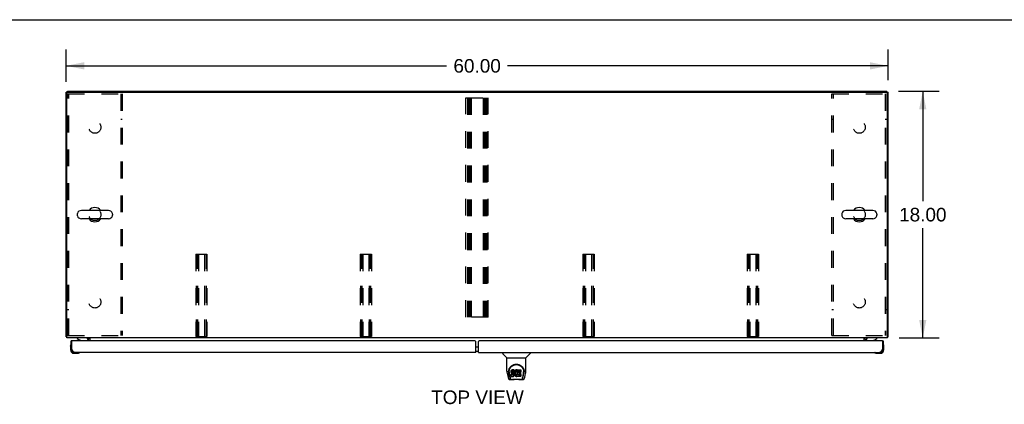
# Model space of a CAD drawing. Header units: inches. Extents: x 0 to 224, y 0 to 145.
# Tile 9 of 12: x 40 to 112, y 117 to 145. Entities that reach past the tile are written whole.
import ezdxf

# ---------------------------------------------------------------- set-up
doc = ezdxf.new("R2010")
doc.units = ezdxf.units.IN
doc.header["$LTSCALE"] = 12.342
doc.header["$MEASUREMENT"] = 0
doc.linetypes.add('HIDDEN', pattern=[0.2, 0.1, -0.1])
doc.layers.get('0').update_dxf_attribs({"linetype": 'CONTINUOUS'})
for name, color, linetype in [('02___PRT_ALL_AXES', 7, 'CONTINUOUS'), ('DEFAULT_2', 8, 'HIDDEN'), ('DIMENSIONS', 7, 'CONTINUOUS')]:
    doc.layers.add(name, color=color, linetype=linetype)
doc.styles.get("Standard").update_dxf_attribs({"font": 'arial.ttf'})
doc.dimstyles.new('DIMSTYLE_1', dxfattribs={"dimtxt": 0.99, "dimasz": 1.32, "dimexe": 0.09, "dimexo": 0.07, "dimgap": 0.0375, "dimtad": 0, "dimtih": 1, "dimtoh": 1, "dimzin": 4, "dimdsep": 46, "dimtxsty": 'Standard', "dimblk": '_FILLED', "dimblk1": '_FILLED', "dimblk2": '_FILLED', "dimcen": 0.09, "dimazin": 1, "dimtfac": 1, "dimtdec": 3, "dimtofl": 0, "dimtmove": 0, "dimatfit": 3, "dimldrblk": '_FILLED', "dimfxl": 1, "dimtolj": 1, "dimtzin": 4, "dimarcsym": 0})

# ---------------------------------------------------------------- blocks, each defined once
blk = doc.blocks.new('_FILLED')
at = {"color": 0, "linetype": 'ByBlock'}
blk.add_solid([(0, 0), (-1, 0.2), (-1, -0.2)], dxfattribs=at)
blk = doc.blocks.new('*D1')
at = {"layer": 'DIMENSIONS', "color": 2, "linetype": 'Continuous'}
for p, q in [((43.722, 140.671), (43.722, 143.021)), ((103.722, 140.785), (103.722, 143.021)), ((43.722, 141.833), (71.497, 141.833)), ((103.722, 141.833), (75.947, 141.833))]:
    blk.add_line(p, q, dxfattribs=at)
at = {"layer": 'DIMENSIONS', "color": 2, "linetype": 'Continuous', "xscale": 1.32, "yscale": 1.32, "zscale": 1.32, "rotation": 180}
blk.add_blockref('_FILLED', (43.722, 141.833), dxfattribs=at)
at = {"layer": 'DIMENSIONS', "color": 2, "linetype": 'Continuous', "xscale": 1.32, "yscale": 1.32, "zscale": 1.32}
blk.add_blockref('_FILLED', (103.722, 141.833), dxfattribs=at)
at = {"layer": 'DIMENSIONS', "color": 2, "linetype": 'Continuous', "insert": (73.722, 142.328), "char_height": 0.99, "width": 3.45948, "attachment_point": 2, "line_spacing_factor": 0.9}
blk.add_mtext('60.00', dxfattribs=at)
blk = doc.blocks.new('*D10')
at = {"layer": 'DIMENSIONS', "color": 2, "linetype": 'Continuous'}
for p, q in [((104.48, 139.976), (107.438, 139.976)), ((106.25, 139.976), (106.25, 131.966)), ((106.25, 121.976), (106.25, 129.986)), ((104.534, 121.976), (107.438, 121.976))]:
    blk.add_line(p, q, dxfattribs=at)
at = {"layer": 'DIMENSIONS', "color": 2, "linetype": 'Continuous', "xscale": 1.32, "yscale": 1.32, "zscale": 1.32}
for p, rotation in [((106.25, 139.976), 90), ((106.25, 121.976), 270)]:
    blk.add_blockref('_FILLED', p, dxfattribs=dict(at, rotation=rotation))
at = {"layer": 'DIMENSIONS', "color": 2, "linetype": 'Continuous', "insert": (106.25, 131.471), "char_height": 0.99, "width": 3.45948, "attachment_point": 2, "line_spacing_factor": 0.9}
blk.add_mtext('18.00', dxfattribs=at)

msp = doc.modelspace()

# ---------------------------------------------------------------- linework, layer by layer
at = {"color": 7, "linetype": 'Continuous'}
for p, q in [((0, 145.2), (224.4, 145.2)), ((43.826, 139.924), (43.722, 139.924)), ((43.826, 139.976), (43.826, 139.923)), ((43.826, 139.976), (103.618, 139.976)), ((103.618, 139.923), (103.618, 139.976)), ((103.618, 139.924), (103.722, 139.924)), ((44.539, 131.019), (44.539, 130.932)), ((46.814, 131.282), (44.839, 131.282)), ((47.114, 131.019), (47.114, 130.932)), ((100.331, 131.019), (100.331, 130.932)), ((102.606, 131.282), (100.631, 131.282)), ((102.906, 131.019), (102.906, 130.932)), ((46.814, 130.67), (44.839, 130.67)), ((102.606, 130.67), (100.631, 130.67)), ((43.774, 122.08), (43.722, 122.08)), ((44.084, 121.513), (44.082, 121.506)), ((44.159, 121.772), (44.097, 121.772)), ((44.539, 121.976), (44.539, 121.937)), ((44.539, 121.937), (44.777, 121.799)), ((45.326, 121.772), (45.326, 121.819)), ((45.364, 121.975), (45.329, 121.94)), ((102.118, 121.772), (102.118, 121.819)), ((102.667, 121.799), (102.905, 121.937)), ((102.905, 121.976), (102.905, 121.937)), ((103.286, 121.772), (103.347, 121.772)), ((103.361, 121.51), (103.361, 121.511)), ((103.362, 121.506), (103.361, 121.51)), ((103.67, 122.08), (103.722, 122.08)), ((44.037, 121.377), (44.04, 121.415)), ((44.037, 121.377), (44.037, 121.121)), ((44.097, 121.164), (44.097, 121.121)), ((44.097, 121.164), (44.139, 121.164)), ((44.3, 120.858), (44.557, 120.858)), ((44.594, 120.861), (44.557, 120.858)), ((44.685, 120.903), (44.689, 120.904)), ((44.689, 120.904), (44.69, 120.904)), ((73.628, 121.342), (73.816, 121.342)), ((73.628, 121.022), (73.816, 121.022)), ((75.584, 120.918), (75.584, 120.855)), ((75.893, 120.53), (75.595, 120.827)), ((77.282, 120.53), (77.58, 120.827)), ((77.591, 120.918), (77.591, 120.855)), ((102.752, 120.904), (102.759, 120.903)), ((102.85, 120.861), (102.888, 120.858)), ((102.888, 120.858), (103.144, 120.858)), ((103.101, 120.918), (103.144, 120.918)), ((103.347, 121.164), (103.306, 121.164)), ((103.407, 121.377), (103.404, 121.415)), ((103.407, 121.121), (103.407, 121.377)), ((75.898, 120.524), (77.276, 120.524)), ((75.898, 119.552), (75.898, 120.524)), ((77.276, 119.553), (77.276, 120.524)), ((75.914, 119.409), (75.979, 119.104)), ((76.024, 119.583), (76.023, 119.52)), ((76.086, 119.132), (76.033, 119.402)), ((76.061, 119.51), (76.061, 119.487)), ((76.07, 119.389), (76.127, 119.096)), ((76.203, 119.556), (76.201, 119.532)), ((76.201, 119.465), (76.201, 119.532)), ((76.203, 119.489), (76.201, 119.465)), ((76.201, 119.465), (76.202, 119.441)), ((76.202, 119.441), (76.206, 119.418)), ((76.208, 119.579), (76.203, 119.556)), ((76.203, 119.489), (76.203, 119.556)), ((76.208, 119.512), (76.203, 119.489)), ((76.204, 119.179), (76.204, 119.321)), ((76.206, 119.418), (76.214, 119.395)), ((76.218, 119.602), (76.208, 119.579)), ((76.208, 119.512), (76.208, 119.579)), ((76.218, 119.535), (76.208, 119.512)), ((76.268, 119.326), (76.208, 119.325)), ((76.208, 119.259), (76.208, 119.325)), ((76.214, 119.395), (76.227, 119.375)), ((76.231, 119.621), (76.218, 119.602)), ((76.218, 119.535), (76.218, 119.602)), ((76.231, 119.554), (76.218, 119.535)), ((76.227, 119.375), (76.244, 119.358)), ((76.24, 119.629), (76.231, 119.621)), ((76.231, 119.554), (76.231, 119.621)), ((76.24, 119.562), (76.231, 119.554)), ((76.249, 119.636), (76.24, 119.629)), ((76.24, 119.562), (76.24, 119.629)), ((76.249, 119.569), (76.24, 119.562)), ((76.244, 119.358), (76.263, 119.345)), ((76.271, 119.645), (76.249, 119.636)), ((76.249, 119.569), (76.249, 119.636)), ((76.271, 119.579), (76.249, 119.569)), ((76.263, 119.345), (76.275, 119.341)), ((76.328, 119.326), (76.268, 119.326)), ((76.268, 119.259), (76.268, 119.326)), ((76.294, 119.653), (76.271, 119.645)), ((76.271, 119.579), (76.271, 119.645)), ((76.294, 119.586), (76.271, 119.579)), ((76.272, 119.453), (76.273, 119.468)), ((76.273, 119.446), (76.272, 119.453)), ((76.273, 119.468), (76.275, 119.483)), ((76.273, 119.446), (76.273, 119.468)), ((76.275, 119.439), (76.273, 119.446)), ((76.275, 119.483), (76.278, 119.49)), ((76.275, 119.439), (76.275, 119.483)), ((76.28, 119.433), (76.275, 119.439)), ((76.275, 119.341), (76.286, 119.339)), ((76.278, 119.49), (76.284, 119.495)), ((76.28, 119.433), (76.28, 119.492)), ((76.286, 119.428), (76.28, 119.433)), ((76.284, 119.495), (76.298, 119.499)), ((76.3, 119.491), (76.286, 119.495)), ((76.286, 119.495), (76.286, 119.495)), ((76.286, 119.428), (76.286, 119.495)), ((76.3, 119.424), (76.286, 119.428)), ((76.286, 119.339), (76.334, 119.338)), ((76.434, 119.653), (76.294, 119.653)), ((76.294, 119.586), (76.294, 119.653)), ((76.434, 119.586), (76.294, 119.586)), ((76.298, 119.499), (76.313, 119.501)), ((76.325, 119.492), (76.3, 119.491)), ((76.3, 119.424), (76.3, 119.491)), ((76.325, 119.425), (76.3, 119.424)), ((76.313, 119.501), (76.426, 119.501)), ((76.348, 119.491), (76.325, 119.492)), ((76.325, 119.425), (76.325, 119.492)), ((76.348, 119.424), (76.325, 119.425)), ((76.344, 119.327), (76.328, 119.326)), ((76.328, 119.259), (76.328, 119.326)), ((76.334, 119.338), (76.341, 119.337)), ((76.341, 119.337), (76.348, 119.335)), ((76.35, 119.331), (76.344, 119.327)), ((76.344, 119.261), (76.344, 119.327)), ((76.372, 119.486), (76.348, 119.491)), ((76.348, 119.424), (76.348, 119.491)), ((76.372, 119.419), (76.348, 119.424)), ((76.348, 119.335), (76.354, 119.331)), ((76.352, 119.332), (76.35, 119.331)), ((76.35, 119.264), (76.35, 119.331)), ((76.354, 119.331), (76.359, 119.325)), ((76.356, 119.269), (76.356, 119.329)), ((76.359, 119.325), (76.366, 119.311)), ((76.365, 119.281), (76.365, 119.313)), ((76.366, 119.311), (76.368, 119.296)), ((76.367, 119.288), (76.367, 119.301)), ((76.368, 119.296), (76.367, 119.288)), ((76.383, 119.481), (76.372, 119.486)), ((76.372, 119.419), (76.372, 119.486)), ((76.383, 119.414), (76.372, 119.419)), ((76.393, 119.474), (76.383, 119.481)), ((76.383, 119.414), (76.383, 119.481)), ((76.393, 119.407), (76.383, 119.414)), ((76.41, 119.457), (76.393, 119.474)), ((76.393, 119.407), (76.393, 119.474)), ((76.41, 119.39), (76.393, 119.407)), ((76.423, 119.437), (76.41, 119.457)), ((76.41, 119.39), (76.41, 119.457)), ((76.423, 119.37), (76.41, 119.39)), ((76.432, 119.415), (76.423, 119.437)), ((76.423, 119.37), (76.423, 119.437)), ((76.432, 119.348), (76.423, 119.37)), ((76.426, 119.501), (76.432, 119.501)), ((76.432, 119.501), (76.434, 119.506)), ((76.434, 119.411), (76.432, 119.415)), ((76.432, 119.348), (76.432, 119.415)), ((76.439, 119.325), (76.432, 119.348)), ((76.436, 119.61), (76.434, 119.653)), ((76.434, 119.586), (76.434, 119.653)), ((76.436, 119.543), (76.434, 119.586)), ((76.434, 119.506), (76.435, 119.519)), ((76.438, 119.489), (76.434, 119.444)), ((76.434, 119.378), (76.434, 119.444)), ((76.438, 119.422), (76.434, 119.378)), ((76.434, 119.378), (76.434, 119.355)), ((76.434, 119.355), (76.438, 119.333)), ((76.435, 119.519), (76.436, 119.543)), ((76.436, 119.543), (76.436, 119.61)), ((76.442, 119.511), (76.438, 119.489)), ((76.438, 119.422), (76.438, 119.489)), ((76.442, 119.444), (76.438, 119.422)), ((76.438, 119.333), (76.442, 119.311)), ((76.441, 119.301), (76.439, 119.325)), ((76.44, 119.277), (76.441, 119.301)), ((76.441, 119.301), (76.441, 119.316)), ((76.448, 119.532), (76.442, 119.511)), ((76.442, 119.444), (76.442, 119.511)), ((76.448, 119.465), (76.442, 119.444)), ((76.442, 119.311), (76.449, 119.29)), ((76.457, 119.553), (76.448, 119.532)), ((76.448, 119.465), (76.448, 119.532)), ((76.457, 119.486), (76.448, 119.465)), ((76.468, 119.572), (76.457, 119.553)), ((76.457, 119.486), (76.457, 119.553)), ((76.468, 119.505), (76.457, 119.486)), ((76.481, 119.59), (76.468, 119.572)), ((76.468, 119.505), (76.468, 119.572)), ((76.481, 119.524), (76.468, 119.505)), ((76.495, 119.607), (76.481, 119.59)), ((76.481, 119.524), (76.481, 119.59)), ((76.495, 119.54), (76.481, 119.524)), ((76.512, 119.622), (76.495, 119.607)), ((76.495, 119.54), (76.495, 119.607)), ((76.512, 119.556), (76.495, 119.54)), ((76.504, 119.393), (76.503, 119.366)), ((76.503, 119.366), (76.504, 119.353)), ((76.507, 119.42), (76.504, 119.393)), ((76.504, 119.353), (76.504, 119.393)), ((76.504, 119.353), (76.507, 119.34)), ((76.506, 119.413), (76.507, 119.407)), ((76.511, 119.433), (76.507, 119.42)), ((76.507, 119.407), (76.518, 119.382)), ((76.507, 119.34), (76.507, 119.407)), ((76.507, 119.34), (76.518, 119.315)), ((76.516, 119.444), (76.511, 119.433)), ((76.53, 119.635), (76.512, 119.622)), ((76.512, 119.556), (76.512, 119.622)), ((76.53, 119.569), (76.512, 119.556)), ((76.531, 119.468), (76.516, 119.444)), ((76.518, 119.382), (76.531, 119.359)), ((76.518, 119.315), (76.518, 119.382)), ((76.518, 119.315), (76.531, 119.292)), ((76.55, 119.644), (76.53, 119.635)), ((76.53, 119.569), (76.53, 119.635)), ((76.55, 119.577), (76.53, 119.569)), ((76.539, 119.478), (76.531, 119.468)), ((76.531, 119.359), (76.54, 119.349)), ((76.531, 119.292), (76.531, 119.359)), ((76.55, 119.485), (76.539, 119.478)), ((76.54, 119.349), (76.55, 119.34)), ((76.54, 119.282), (76.54, 119.349)), ((76.572, 119.649), (76.55, 119.644)), ((76.55, 119.577), (76.55, 119.644)), ((76.572, 119.582), (76.55, 119.577)), ((76.575, 119.496), (76.55, 119.485)), ((76.55, 119.34), (76.561, 119.333)), ((76.55, 119.273), (76.55, 119.34)), ((76.561, 119.333), (76.573, 119.328)), ((76.561, 119.266), (76.561, 119.333)), ((76.594, 119.651), (76.572, 119.649)), ((76.572, 119.582), (76.572, 119.649)), ((76.594, 119.584), (76.572, 119.582)), ((76.573, 119.328), (76.586, 119.326)), ((76.573, 119.261), (76.573, 119.328)), ((76.587, 119.499), (76.575, 119.496)), ((76.586, 119.326), (76.6, 119.325)), ((76.586, 119.259), (76.586, 119.326)), ((76.601, 119.499), (76.587, 119.499)), ((76.594, 119.651), (76.617, 119.651)), ((76.594, 119.584), (76.594, 119.651)), ((76.617, 119.584), (76.594, 119.584)), ((76.6, 119.325), (76.613, 119.327)), ((76.6, 119.258), (76.6, 119.325)), ((76.614, 119.496), (76.601, 119.499)), ((76.613, 119.327), (76.626, 119.331)), ((76.613, 119.26), (76.613, 119.327)), ((76.626, 119.491), (76.614, 119.496)), ((76.628, 119.649), (76.617, 119.651)), ((76.617, 119.584), (76.617, 119.651)), ((76.628, 119.582), (76.617, 119.584)), ((76.626, 119.331), (76.638, 119.337)), ((76.626, 119.264), (76.626, 119.331)), ((76.638, 119.646), (76.628, 119.649)), ((76.628, 119.582), (76.628, 119.649)), ((76.638, 119.579), (76.628, 119.582)), ((76.658, 119.562), (76.632, 119.494)), ((76.657, 119.634), (76.638, 119.646)), ((76.638, 119.579), (76.638, 119.646)), ((76.657, 119.567), (76.638, 119.579)), ((76.638, 119.337), (76.649, 119.344)), ((76.638, 119.27), (76.638, 119.337)), ((76.649, 119.344), (76.649, 119.277)), ((76.655, 119.343), (76.667, 119.326)), ((76.657, 119.634), (76.657, 119.567)), ((76.659, 119.63), (76.659, 119.563)), ((76.667, 119.651), (76.904, 119.651)), ((76.667, 119.259), (76.667, 119.651)), ((76.667, 119.584), (76.904, 119.584)), ((76.737, 119.496), (76.737, 119.429)), ((76.739, 119.338), (76.739, 119.26)), ((76.904, 119.501), (76.742, 119.501)), ((76.742, 119.491), (76.873, 119.491)), ((76.742, 119.424), (76.873, 119.424)), ((76.873, 119.342), (76.743, 119.342)), ((76.743, 119.322), (76.905, 119.322)), ((76.878, 119.486), (76.878, 119.347)), ((76.909, 119.646), (76.909, 119.505)), ((76.909, 119.318), (76.909, 119.179)), ((77.048, 119.096), (77.105, 119.386)), ((77.089, 119.132), (77.142, 119.402)), ((77.105, 119.386), (77.105, 119.39)), ((77.151, 119.583), (77.152, 119.52)), ((77.158, 119.497), (77.158, 119.497)), ((77.196, 119.104), (77.261, 119.409)), ((76.103, 118.949), (76.304, 118.949)), ((76.145, 119.028), (76.137, 119.028)), ((76.143, 119.032), (76.146, 119.022)), ((76.147, 119.022), (76.146, 119.022)), ((76.189, 118.949), (76.183, 118.949)), ((76.189, 118.949), (76.188, 118.949)), ((76.268, 119.259), (76.208, 119.259)), ((76.209, 119.174), (76.353, 119.174)), ((76.328, 119.259), (76.268, 119.259)), ((76.881, 118.937), (76.294, 118.937)), ((76.344, 119.261), (76.328, 119.259)), ((76.35, 119.264), (76.344, 119.261)), ((76.356, 119.269), (76.35, 119.264)), ((76.353, 119.174), (76.365, 119.176)), ((76.365, 119.281), (76.356, 119.269)), ((76.367, 119.288), (76.365, 119.281)), ((76.365, 119.176), (76.376, 119.18)), ((76.376, 119.18), (76.396, 119.194)), ((76.396, 119.194), (76.413, 119.211)), ((76.413, 119.211), (76.419, 119.221)), ((76.419, 119.221), (76.425, 119.231)), ((76.425, 119.231), (76.433, 119.254)), ((76.433, 119.254), (76.44, 119.277)), ((76.449, 119.29), (76.47, 119.251)), ((76.47, 119.251), (76.483, 119.233)), ((76.483, 119.233), (76.498, 119.216)), ((76.498, 119.216), (76.514, 119.201)), ((76.514, 119.201), (76.532, 119.187)), ((76.531, 119.292), (76.54, 119.282)), ((76.532, 119.187), (76.542, 119.182)), ((76.54, 119.282), (76.55, 119.273)), ((76.542, 119.182), (76.552, 119.178)), ((76.55, 119.273), (76.561, 119.266)), ((76.552, 119.178), (76.574, 119.173)), ((76.561, 119.266), (76.573, 119.261)), ((76.573, 119.261), (76.586, 119.259)), ((76.574, 119.173), (76.596, 119.17)), ((76.586, 119.259), (76.6, 119.258)), ((76.596, 119.17), (76.618, 119.173)), ((76.6, 119.258), (76.613, 119.26)), ((76.613, 119.26), (76.626, 119.264)), ((76.618, 119.173), (76.639, 119.18)), ((76.626, 119.264), (76.638, 119.27)), ((76.638, 119.27), (76.649, 119.277)), ((76.639, 119.18), (76.658, 119.192)), ((76.655, 119.276), (76.667, 119.259)), ((76.658, 119.192), (76.659, 119.192)), ((76.669, 119.192), (76.659, 119.192)), ((76.669, 119.179), (76.669, 119.192)), ((76.905, 119.174), (76.674, 119.174)), ((76.743, 119.256), (76.905, 119.256)), ((76.871, 118.949), (77.072, 118.949)), ((76.987, 118.949), (76.986, 118.949)), ((77.028, 119.022), (77.032, 119.032)), ((77.028, 119.022), (77.028, 119.022)), ((77.038, 119.028), (77.03, 119.028))]:
    msp.add_line(p, q, dxfattribs=at)
at = {"color": 3, "linetype": 'Continuous'}
for p, q in [((43.722, 122.08), (43.722, 139.924)), ((43.774, 121.976), (43.774, 139.861)), ((43.837, 139.924), (103.608, 139.924)), ((103.67, 121.976), (103.67, 139.861)), ((103.722, 122.08), (103.722, 139.924)), ((103.67, 121.976), (43.774, 121.976)), ((44.097, 121.164), (44.097, 121.772)), ((44.139, 121.164), (44.139, 121.752)), ((73.566, 121.772), (44.159, 121.772)), ((45.326, 121.936), (45.327, 121.937)), ((45.327, 121.937), (45.328, 121.938)), ((45.328, 121.938), (45.332, 121.944)), ((45.368, 121.772), (45.368, 121.833)), ((45.472, 121.772), (45.472, 121.976)), ((73.628, 120.918), (73.628, 121.709)), ((73.816, 120.918), (73.816, 121.709)), ((103.286, 121.772), (73.878, 121.772)), ((101.972, 121.772), (101.972, 121.976)), ((102.076, 121.872), (102.076, 121.772)), ((102.103, 121.957), (102.097, 121.962)), ((103.306, 121.752), (103.306, 121.164)), ((103.347, 121.772), (103.347, 121.164)), ((73.628, 120.918), (44.344, 120.918)), ((73.816, 120.918), (103.101, 120.918))]:
    msp.add_line(p, q, dxfattribs=at)
for points in [[(43.75, 122.065), (43.746, 122.066), (43.743, 122.067), (43.74, 122.068), (43.737, 122.068), (43.734, 122.069), (43.731, 122.07), (43.729, 122.071), (43.727, 122.072), (43.726, 122.073), (43.724, 122.074), (43.723, 122.076), (43.723, 122.077), (43.722, 122.078), (43.722, 122.08)], [(43.774, 122.06), (43.774, 122.06), (43.77, 122.061), (43.766, 122.062), (43.762, 122.063), (43.758, 122.064), (43.75, 122.065)], [(45.325, 121.935), (45.325, 121.935), (45.326, 121.936), (45.326, 121.936), (45.326, 121.936)], [(45.332, 121.944), (45.334, 121.946), (45.335, 121.948), (45.337, 121.951), (45.339, 121.953)], [(45.339, 121.953), (45.341, 121.955), (45.343, 121.958), (45.345, 121.96), (45.347, 121.962), (45.349, 121.965), (45.352, 121.967), (45.354, 121.969), (45.356, 121.971), (45.359, 121.972), (45.361, 121.974), (45.363, 121.975)], [(102.092, 121.967), (102.089, 121.969), (102.087, 121.971), (102.085, 121.972), (102.083, 121.974)], [(102.097, 121.962), (102.096, 121.964), (102.094, 121.966), (102.092, 121.967)], [(102.112, 121.95), (102.112, 121.95), (102.111, 121.95), (102.111, 121.95), (102.11, 121.951), (102.109, 121.951), (102.108, 121.952), (102.107, 121.953), (102.105, 121.954), (102.104, 121.955), (102.103, 121.957)], [(103.67, 122.06), (103.67, 122.06), (103.674, 122.061), (103.679, 122.062), (103.683, 122.063), (103.687, 122.064)], [(103.687, 122.064), (103.695, 122.065), (103.698, 122.066), (103.702, 122.067), (103.705, 122.068), (103.708, 122.068), (103.71, 122.069), (103.713, 122.07), (103.715, 122.071), (103.717, 122.072), (103.719, 122.073), (103.72, 122.074), (103.721, 122.076), (103.722, 122.077), (103.722, 122.078), (103.722, 122.08)], [(44.344, 120.918), (44.335, 120.918), (44.327, 120.92), (44.318, 120.922), (44.31, 120.926), (44.301, 120.931), (44.292, 120.936), (44.284, 120.943), (44.275, 120.951), (44.267, 120.959), (44.258, 120.969), (44.25, 120.979), (44.241, 120.99), (44.233, 121.002), (44.224, 121.014), (44.216, 121.027), (44.207, 121.041), (44.198, 121.055), (44.19, 121.07), (44.181, 121.085), (44.173, 121.1), (44.164, 121.116), (44.156, 121.132), (44.147, 121.148), (44.139, 121.164)], [(103.306, 121.164), (103.297, 121.148), (103.289, 121.132), (103.28, 121.116), (103.272, 121.1), (103.263, 121.085), (103.254, 121.07), (103.246, 121.055), (103.237, 121.041), (103.229, 121.027), (103.22, 121.014), (103.212, 121.002), (103.203, 120.99), (103.195, 120.979), (103.186, 120.969), (103.178, 120.959), (103.169, 120.951), (103.16, 120.943), (103.152, 120.936), (103.143, 120.931), (103.135, 120.926), (103.126, 120.922), (103.118, 120.92), (103.109, 120.918), (103.101, 120.918)]]:
    msp.add_lwpolyline(points, dxfattribs=at)
at = {"color": 7, "linetype": 'Continuous'}
for points in [[(103.361, 121.511), (103.361, 121.512), (103.361, 121.513)], [(44.69, 120.904), (44.692, 120.904), (44.692, 120.904)], [(76.017, 119.51), (76.019, 119.553), (76.027, 119.605), (76.038, 119.653), (76.054, 119.7), (76.072, 119.743), (76.094, 119.784), (76.118, 119.822), (76.145, 119.858), (76.175, 119.891), (76.207, 119.922), (76.241, 119.951), (76.278, 119.977), (76.317, 120), (76.358, 120.02), (76.401, 120.036), (76.445, 120.05), (76.491, 120.06), (76.538, 120.066), (76.586, 120.068), (76.633, 120.066), (76.68, 120.06), (76.726, 120.051), (76.77, 120.038), (76.813, 120.021), (76.855, 120.002), (76.894, 119.979), (76.93, 119.953), (76.965, 119.925), (76.997, 119.894), (77.027, 119.861), (77.054, 119.825), (77.079, 119.787), (77.101, 119.747), (77.12, 119.704), (77.135, 119.658), (77.147, 119.609), (77.155, 119.558), (77.158, 119.51)], [(76.348, 119.98), (76.364, 119.987), (76.38, 119.994), (76.396, 120.001), (76.411, 120.007), (76.427, 120.012), (76.443, 120.017), (76.459, 120.021), (76.475, 120.025), (76.491, 120.028), (76.507, 120.031), (76.523, 120.033), (76.539, 120.035), (76.555, 120.036), (76.571, 120.037), (76.587, 120.037), (76.603, 120.037), (76.619, 120.036), (76.635, 120.035), (76.65, 120.033), (76.666, 120.031), (76.682, 120.029), (76.698, 120.025), (76.714, 120.022), (76.73, 120.017), (76.746, 120.013), (76.762, 120.007), (76.778, 120.001), (76.794, 119.995), (76.81, 119.988)], [(75.898, 119.552), (75.899, 119.525), (75.902, 119.483), (75.908, 119.441), (75.914, 119.409)], [(76.017, 119.497), (76.017, 119.502), (76.017, 119.51)], [(76.061, 119.51), (76.061, 119.53), (76.062, 119.555), (76.065, 119.579), (76.069, 119.603), (76.073, 119.626), (76.079, 119.649), (76.086, 119.672), (76.094, 119.694), (76.102, 119.716), (76.112, 119.737), (76.122, 119.757), (76.133, 119.776), (76.144, 119.795), (76.156, 119.813), (76.169, 119.831), (76.182, 119.847), (76.196, 119.863), (76.21, 119.878), (76.224, 119.892), (76.239, 119.906), (76.254, 119.918), (76.269, 119.93), (76.285, 119.942), (76.3, 119.952), (76.316, 119.962), (76.332, 119.971), (76.348, 119.98)], [(76.061, 119.487), (76.061, 119.471), (76.062, 119.442), (76.066, 119.414), (76.07, 119.389)], [(76.208, 119.325), (76.208, 119.325), (76.207, 119.325), (76.207, 119.325), (76.207, 119.325), (76.206, 119.325), (76.206, 119.325), (76.205, 119.324), (76.205, 119.324), (76.205, 119.324), (76.204, 119.323), (76.204, 119.323), (76.204, 119.322), (76.204, 119.322), (76.204, 119.321)], [(76.81, 119.988), (76.826, 119.98), (76.842, 119.972), (76.858, 119.962), (76.874, 119.953), (76.889, 119.942), (76.905, 119.931), (76.92, 119.919), (76.935, 119.906), (76.95, 119.893), (76.964, 119.879), (76.978, 119.864), (76.992, 119.848), (77.005, 119.831), (77.018, 119.814), (77.03, 119.796), (77.042, 119.777), (77.053, 119.757), (77.063, 119.737), (77.073, 119.716), (77.081, 119.694), (77.089, 119.672), (77.096, 119.65), (77.101, 119.626), (77.106, 119.603), (77.11, 119.579), (77.112, 119.555), (77.114, 119.53), (77.114, 119.51)], [(77.105, 119.39), (77.106, 119.393), (77.106, 119.396), (77.107, 119.399), (77.107, 119.402), (77.108, 119.405), (77.108, 119.409), (77.109, 119.412), (77.109, 119.415), (77.11, 119.419), (77.11, 119.423), (77.111, 119.426), (77.111, 119.43), (77.112, 119.434), (77.112, 119.438), (77.112, 119.442), (77.113, 119.447), (77.113, 119.451), (77.113, 119.456), (77.114, 119.46), (77.114, 119.465), (77.114, 119.47), (77.114, 119.475), (77.114, 119.48), (77.114, 119.485), (77.114, 119.51)], [(77.158, 119.51), (77.158, 119.502), (77.158, 119.497)], [(77.261, 119.409), (77.267, 119.44), (77.273, 119.482), (77.276, 119.525), (77.276, 119.553)], [(75.979, 119.104), (75.982, 119.089), (75.988, 119.068), (75.993, 119.049), (76, 119.033), (76.006, 119.018), (76.014, 119.005), (76.022, 118.992), (76.031, 118.981), (76.042, 118.971), (76.055, 118.963), (76.069, 118.956), (76.083, 118.951), (76.099, 118.949), (76.103, 118.949)], [(76.127, 119.096), (76.129, 119.085), (76.132, 119.071), (76.136, 119.058), (76.139, 119.045), (76.143, 119.032)], [(76.147, 119.022), (76.152, 119.009), (76.158, 118.997), (76.165, 118.986), (76.171, 118.977), (76.179, 118.969), (76.187, 118.962), (76.196, 118.956), (76.205, 118.952), (76.215, 118.95), (76.223, 118.949)], [(76.208, 119.259), (76.208, 119.259), (76.207, 119.259), (76.207, 119.258), (76.207, 119.258), (76.206, 119.258), (76.206, 119.258), (76.205, 119.258), (76.205, 119.257), (76.205, 119.257), (76.204, 119.256), (76.204, 119.256), (76.204, 119.255), (76.204, 119.255), (76.204, 119.254)], [(76.304, 118.949), (76.325, 118.95), (76.347, 118.951), (76.37, 118.953), (76.395, 118.956), (76.42, 118.959), (76.447, 118.962), (76.475, 118.965), (76.503, 118.967), (76.532, 118.969), (76.561, 118.97), (76.59, 118.97), (76.619, 118.97), (76.648, 118.968), (76.677, 118.967), (76.705, 118.964), (76.732, 118.962), (76.758, 118.959), (76.783, 118.956), (76.807, 118.953), (76.83, 118.951), (76.851, 118.95), (76.871, 118.949)], [(76.304, 118.949), (76.326, 118.95), (76.353, 118.951), (76.38, 118.954), (76.408, 118.957), (76.437, 118.96), (76.466, 118.962), (76.496, 118.965), (76.526, 118.967), (76.557, 118.968), (76.587, 118.968), (76.617, 118.968), (76.648, 118.967), (76.678, 118.965), (76.708, 118.962), (76.737, 118.96), (76.766, 118.957), (76.794, 118.954), (76.822, 118.951), (76.849, 118.95), (76.871, 118.949)], [(76.952, 118.949), (76.959, 118.95), (76.969, 118.952), (76.979, 118.956), (76.988, 118.962), (76.996, 118.969), (77.004, 118.977), (77.01, 118.986), (77.017, 118.997), (77.023, 119.009), (77.028, 119.022)], [(77.032, 119.032), (77.036, 119.045), (77.039, 119.058), (77.042, 119.071), (77.046, 119.085), (77.048, 119.096)], [(77.072, 118.949), (77.087, 118.95), (77.1, 118.954), (77.113, 118.959), (77.124, 118.965), (77.135, 118.973), (77.144, 118.982), (77.153, 118.992), (77.16, 119.003), (77.167, 119.014), (77.173, 119.027), (77.178, 119.04), (77.184, 119.056), (77.189, 119.073), (77.194, 119.092), (77.196, 119.104)]]:
    msp.add_lwpolyline(points, dxfattribs=at)
at = {"color": 3, "linetype": 'Continuous'}
for centre, radius, start, end in [((43.837, 139.861), 0.0625, 90, 180), ((103.608, 139.861), 0.0625, 0, 90), ((44.159, 121.752), 0.02, 90, 180), ((45.226, 121.833), 0.142, 0, 90), ((73.566, 121.709), 0.0625, 0, 90), ((73.878, 121.709), 0.0625, 90, 180), ((102.18, 121.872), 0.104, 90, 180), ((103.286, 121.752), 0.02, 0, 90), ((44.344, 121.164), 0.246, 180, 270), ((103.101, 121.164), 0.246, 270, 360)]:
    msp.add_arc(centre, radius, start, end, dxfattribs=at)
at = {"color": 7, "linetype": 'Continuous'}
for centre, radius, start, end in [((44.682, 131.019), 0.144, 164.36966, 180), ((44.682, 130.932), 0.144, 180, 195.63034), ((44.839, 130.976), 0.306, 90, 164.36966), ((44.839, 130.976), 0.306, 195.63034, 270), ((45.826, 130.976), 0.523, 35.81017, 144.18983), ((46.814, 130.976), 0.306, 15.63034, 90), ((46.814, 130.976), 0.306, 270, 344.36966), ((46.97, 131.019), 0.144, 0, 15.63034), ((46.97, 130.932), 0.144, 344.36966, 360), ((100.474, 131.019), 0.144, 164.36966, 180), ((100.474, 130.932), 0.144, 180, 195.63034), ((100.631, 130.976), 0.306, 90, 164.36966), ((100.631, 130.976), 0.306, 195.63034, 270), ((101.618, 130.976), 0.523, 35.81017, 144.18983), ((102.606, 130.976), 0.306, 15.63034, 90), ((102.606, 130.976), 0.306, 270, 344.36966), ((102.762, 131.019), 0.144, 0, 15.63034), ((102.762, 130.932), 0.144, 344.36966, 360), ((45.826, 130.976), 0.523, 215.80906, 324.19094), ((101.618, 130.976), 0.523, 215.80906, 324.19094), ((44.287, 121.377), 0.25, 149.11011, 180), ((44.086, 121.498), 0.015, 96.37959, 149.11011), ((44.082, 121.498), 0.015, 0, 83.62041), ((44.727, 121.712), 0.1, 36.54681, 59.90799), ((45.169, 121.819), 0.157, 0, 90), ((45.226, 121.833), 0.246, 0, 35.32648), ((102.18, 121.872), 0.208, 149.98603, 180), ((102.275, 121.819), 0.157, 90, 180), ((102.717, 121.712), 0.1, 120.09201, 143.45319), ((103.362, 121.498), 0.015, 96.37959, 180), ((103.359, 121.498), 0.015, 30.88989, 83.62041), ((103.157, 121.377), 0.25, 0, 30.88989), ((44.3, 121.121), 0.263, 180, 270), ((44.3, 121.121), 0.203, 180, 270), ((44.557, 121.108), 0.25, 270, 300.88989), ((44.677, 120.903), 0.015, 6.37959, 90), ((44.677, 120.906), 0.015, 300.88989, 353.62041), ((75.623, 120.855), 0.0394, 180, 225), ((77.552, 120.855), 0.0394, 315, 360), ((102.767, 120.903), 0.015, 90, 173.62041), ((102.767, 120.906), 0.015, 186.37959, 239.11011), ((102.888, 121.108), 0.25, 239.11011, 270), ((103.144, 121.121), 0.263, 270, 360), ((103.144, 121.121), 0.203, 270, 360), ((75.907, 120.544), 0.0197, 225, 270), ((77.268, 120.544), 0.0197, 270, 315), ((76.294, 118.957), 0.0197, 203.60704, 270), ((76.881, 118.957), 0.0197, 270, 336.39296)]:
    msp.add_arc(centre, radius, start, end, dxfattribs=at)
for centre, major_axis, ratio, start_param, end_param in [((76.587, 119.51), (0, 0.565), 0.999848, 1.129542, 1.76365), ((76.628, 119.495), (0, 0.00448), 1, -3.557718, -1.937287), ((76.652, 119.341), (0.00448, 0), 1, 0.594971, 2.222579), ((76.654, 119.63), (0.00448, 0), 1, 0.003891, 0.905353), ((76.654, 119.563), (0.00448, 0), 1, 0.003842, 0.905353), ((76.654, 119.563), (0, 0.00448), 1, -1.937287, -1.566955), ((76.742, 119.496), (0, 0.00448), 1, 0, 1.570796), ((76.742, 119.495), (0, 0.00448), 1, -4.712389, -3.141593), ((76.742, 119.429), (0, 0.00448), 1, -4.712389, -3.141593), ((76.743, 119.338), (0, 0.00448), 1, 0, 1.570796), ((76.743, 119.327), (0, 0.00448), 1, -4.712389, -3.141593), ((76.873, 119.486), (0, 0.00448), 1, -1.570796, 0), ((76.873, 119.42), (0, 0.00448), 1, -1.570796, 0), ((76.873, 119.347), (0, 0.00448), 1, -3.141593, -1.570796), ((76.904, 119.646), (0, 0.00448), 1, -1.570796, 0), ((76.904, 119.579), (0, 0.00448), 1, -1.570796, 0), ((76.904, 119.505), (0, 0.00448), 1, -3.141593, -1.570796), ((76.905, 119.318), (0, 0.00448), 1, -1.570796, 0), ((76.587, 119.51), (0, 0.565), 0.999848, 4.519536, 5.157611), ((76.144, 119.382), (0.007, 0.354), 0.213027, -3.923008, -3.13761), ((76.209, 119.179), (0, 0.00483), 1, 1.570796, 3.141593), ((76.652, 119.274), (0.00448, 0), 1, 0.594971, 2.222579), ((76.674, 119.179), (0, 0.00448), 1, -4.712389, -3.141593), ((76.743, 119.26), (0, 0.00448), 1, -4.712389, -3.141593), ((76.905, 119.251), (0, 0.00448), 1, -1.570796, 0), ((76.905, 119.179), (0, 0.00448), 1, -3.141593, -1.570796), ((77.031, 119.382), (-0.007, 0.354), 0.213027, -3.145575, -2.360177)]:
    msp.add_ellipse(centre, major_axis=major_axis, ratio=ratio, start_param=start_param, end_param=end_param, dxfattribs=at)
at = {"layer": '02___PRT_ALL_AXES', "color": 8, "linetype": 'HIDDEN'}
for centre in [(45.826, 137.351), (101.618, 137.351), (45.826, 130.976), (101.618, 130.976), (45.826, 124.601), (101.618, 124.601)]:
    msp.add_circle(centre, 0.438, dxfattribs=at)
at = {"layer": '02___PRT_ALL_AXES', "color": 7, "linetype": 'Continuous'}
for start, end in [(350.84979, 351.11024), (355.10153, 355.5324)]:
    msp.add_arc((103.144, 121.121), 0.263, start, end, dxfattribs=at)
at = {"layer": 'DEFAULT_2', "color": 8, "linetype": 'HIDDEN'}
for p, q in [((43.826, 122.163), (43.826, 139.788)), ((43.826, 139.788), (47.826, 139.788)), ((43.93, 122.163), (43.93, 139.788)), ((47.722, 139.788), (47.722, 122.163)), ((47.826, 139.788), (47.826, 122.163)), ((72.91, 123.497), (72.91, 139.497)), ((72.91, 139.497), (74.535, 139.497)), ((73.014, 139.497), (73.014, 123.497)), ((73.091, 139.497), (73.091, 123.497)), ((73.181, 139.497), (73.181, 123.497)), ((73.285, 139.497), (73.285, 123.497)), ((74.16, 139.497), (74.16, 123.497)), ((74.264, 139.497), (74.264, 123.497)), ((74.341, 139.497), (74.341, 123.497)), ((74.431, 139.497), (74.431, 123.497)), ((74.535, 123.497), (74.535, 139.497)), ((99.618, 139.788), (103.618, 139.788)), ((99.618, 122.163), (99.618, 139.788)), ((99.722, 122.163), (99.722, 139.788)), ((103.514, 139.788), (103.514, 122.163)), ((103.618, 139.788), (103.618, 122.163)), ((43.93, 137.913), (43.826, 137.913)), ((47.826, 137.913), (47.722, 137.913)), ((99.722, 137.913), (99.618, 137.913)), ((103.618, 137.913), (103.514, 137.913)), ((53.191, 128.08), (53.191, 122.08)), ((53.191, 128.08), (54.003, 128.08)), ((53.231, 122.08), (53.231, 128.08)), ((53.338, 122.08), (53.338, 128.08)), ((53.378, 128.08), (53.378, 122.08)), ((53.816, 128.08), (53.816, 122.08)), ((53.856, 122.08), (53.856, 128.08)), ((53.963, 122.08), (53.963, 128.08)), ((54.003, 128.08), (54.003, 122.08)), ((65.191, 128.08), (65.191, 122.08)), ((65.191, 128.08), (66.003, 128.08)), ((65.231, 122.08), (65.231, 128.08)), ((65.338, 122.08), (65.338, 128.08)), ((65.378, 128.08), (65.378, 122.08)), ((65.816, 128.08), (65.816, 122.08)), ((65.856, 122.08), (65.856, 128.08)), ((65.963, 122.08), (65.963, 128.08)), ((66.003, 128.08), (66.003, 122.08)), ((81.441, 128.08), (82.253, 128.08)), ((81.441, 128.08), (81.441, 122.08)), ((81.481, 122.08), (81.481, 128.08)), ((81.588, 122.08), (81.588, 128.08)), ((81.628, 128.08), (81.628, 122.08)), ((82.066, 128.08), (82.066, 122.08)), ((82.106, 122.08), (82.106, 128.08)), ((82.213, 122.08), (82.213, 128.08)), ((82.253, 128.08), (82.253, 122.08)), ((93.441, 128.08), (94.253, 128.08)), ((93.441, 128.08), (93.441, 122.08)), ((93.481, 122.08), (93.481, 128.08)), ((93.588, 122.08), (93.588, 128.08)), ((93.628, 128.08), (93.628, 122.08)), ((94.066, 128.08), (94.066, 122.08)), ((94.106, 122.08), (94.106, 128.08)), ((94.213, 122.08), (94.213, 128.08)), ((94.253, 128.08), (94.253, 122.08)), ((43.93, 124.038), (43.826, 124.038)), ((47.826, 124.038), (47.722, 124.038)), ((99.722, 124.038), (99.618, 124.038)), ((103.618, 124.038), (103.514, 124.038)), ((74.535, 123.497), (72.91, 123.497)), ((43.826, 122.163), (47.826, 122.163)), ((53.191, 122.08), (54.003, 122.08)), ((65.191, 122.08), (66.003, 122.08)), ((81.441, 122.08), (82.253, 122.08)), ((93.441, 122.08), (94.253, 122.08)), ((99.618, 122.163), (103.618, 122.163))]:
    msp.add_line(p, q, dxfattribs=at)

# ---------------------------------------------------------------- texts
at = {"layer": 'DIMENSIONS', "color": 2, "linetype": 'Continuous', "insert": (73.748, 118.145), "char_height": 0.99, "width": 6.74599, "attachment_point": 2, "line_spacing_factor": 0.9}
msp.add_mtext('TOP VIEW', dxfattribs=at)

# ---------------------------------------------------------------- dimensions: what is measured, and where the dimension line sits
at = {"layer": 'DIMENSIONS', "color": 2, "linetype": 'Continuous'}
dim = msp.add_linear_dim(base=(103.722, 141.833), p1=(43.722, 143.091), p2=(103.722, 143.091), dimstyle='DIMSTYLE_1', dxfattribs=at)
dim.commit()
dim.dimension.update_dxf_attribs({"geometry": '*D1', "text_midpoint": (73.715, 141.827), "dimtype": 160})
dim = msp.add_linear_dim(base=(106.25, 139.976), p1=(104.464, 121.976), p2=(104.41, 139.976), angle=90, dimstyle='DIMSTYLE_1', dxfattribs=at)
dim.commit()
dim.dimension.update_dxf_attribs({"geometry": '*D10', "text_midpoint": (106.292, 130.97), "dimtype": 160})

doc.saveas('drawing.dxf')
